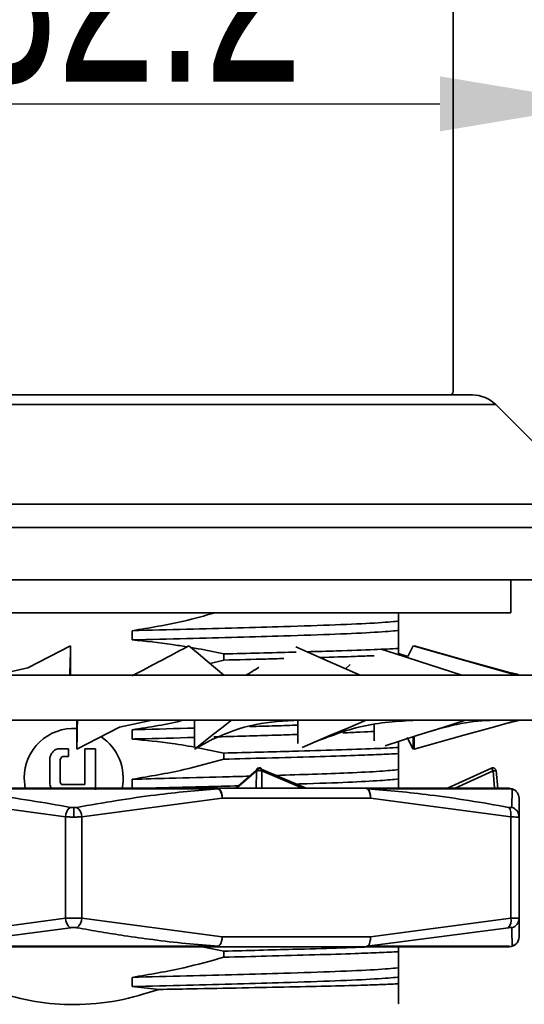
# Model space of a CAD drawing. Header units: millimetres. Extents: x 3024 to 3431, y 1577 to 1865.
# Tile 6 of 13: x 3119 to 3134, y 1758 to 1788. Entities that reach past the tile are written whole.
import ezdxf

# ---------------------------------------------------------------- set-up
doc = ezdxf.new("R2010")
doc.units = ezdxf.units.MM
doc.layers.add('尺寸线层', color=3, linetype='Continuous', lineweight=18)
doc.layers.add('粗实线层', color=7, linetype='Continuous', lineweight=35)
doc.styles.add('标准', font='txt', dxfattribs={"width": 0.667})
doc.dimstyles.new('对齐', dxfattribs={"dimtxt": 3, "dimasz": 2.5, "dimexe": 1.25, "dimexo": 0.625, "dimtad": 1, "dimdsep": 46, "dimtxsty": '标准', "dimcen": 2.5, "dimclrd": 3, "dimclre": 3, "dimclrt": 3, "dimadec": 0, "dimazin": 0, "dimtfac": 1, "dimtmove": 0, "dimatfit": 3, "dimfxl": 1, "dimarcsym": 0})

# ---------------------------------------------------------------- blocks, each defined once
blk = doc.blocks.new('*D19')
at = {"layer": 'Defpoints', "color": 0, "transparency": 16777216}
for p in [(3136.426, 1770.786), (3147.836, 1770.786), (3129.576, 1752.786)]:
    blk.add_point(p, dxfattribs=at)
at = {"layer": '尺寸线层', "color": 3, "linetype": 'Continuous', "lineweight": -2, "transparency": 16777216}
for p, q in [((3137.051, 1770.786), (3149.086, 1770.786)), ((3147.836, 1757.786), (3147.836, 1765.786)), ((3130.201, 1752.786), (3149.086, 1752.786))]:
    blk.add_line(p, q, dxfattribs=at)
at = {"layer": '尺寸线层', "color": 3, "transparency": 16777216}
for points in [[(3147.003, 1765.786), (3148.669, 1765.786), (3147.836, 1770.786)], [(3147.003, 1757.786), (3148.669, 1757.786), (3147.836, 1752.786)]]:
    blk.add_solid(points, dxfattribs=at)
at = {"layer": '尺寸线层', "color": 3, "transparency": 16777216, "insert": (3144.211, 1761.786), "char_height": 6, "attachment_point": 5, "rotation": 90, "style": '标准'}
blk.add_mtext('18', dxfattribs=at)
blk = doc.blocks.new('*D20')
at = {"layer": 'Defpoints', "color": 0, "transparency": 16777216}
for p in [(3128.826, 1752.586), (3140.758, 1752.586), (3128.826, 1749.586)]:
    blk.add_point(p, dxfattribs=at)
at = {"layer": '尺寸线层', "color": 3, "linetype": 'Continuous', "lineweight": -2, "transparency": 16777216}
for p, q in [((3140.758, 1757.586), (3140.758, 1762.586)), ((3129.451, 1752.586), (3142.008, 1752.586)), ((3140.758, 1752.586), (3140.758, 1749.586)), ((3129.451, 1749.586), (3142.008, 1749.586)), ((3140.758, 1744.586), (3140.758, 1733.834))]:
    blk.add_line(p, q, dxfattribs=at)
at = {"layer": '尺寸线层', "color": 3, "transparency": 16777216}
for points in [[(3139.925, 1757.586), (3141.592, 1757.586), (3140.758, 1752.586)], [(3139.925, 1744.586), (3141.592, 1744.586), (3140.758, 1749.586)]]:
    blk.add_solid(points, dxfattribs=at)
at = {"layer": '尺寸线层', "color": 3, "transparency": 16777216, "insert": (3137.133, 1735.543), "char_height": 6, "width": 1.08434, "attachment_point": 5, "rotation": 90, "style": '标准'}
blk.add_mtext('3', dxfattribs=at)
blk = doc.blocks.new('*D23')
at = {"layer": 'Defpoints', "color": 0, "transparency": 16777216}
for p in [(3136.426, 1785.204), (3104.226, 1772.372), (3136.426, 1772.372)]:
    blk.add_point(p, dxfattribs=at)
at = {"layer": '尺寸线层', "color": 3, "linetype": 'Continuous', "lineweight": -2, "transparency": 16777216}
for p, q in [((3104.226, 1772.997), (3104.226, 1786.454)), ((3136.426, 1772.997), (3136.426, 1786.454)), ((3109.226, 1785.204), (3131.426, 1785.204))]:
    blk.add_line(p, q, dxfattribs=at)
at = {"layer": '尺寸线层', "color": 3, "transparency": 16777216}
for points in [[(3109.226, 1786.037), (3109.226, 1784.37), (3104.226, 1785.204)], [(3131.426, 1786.037), (3131.426, 1784.37), (3136.426, 1785.204)]]:
    blk.add_solid(points, dxfattribs=at)
at = {"layer": '尺寸线层', "color": 3, "transparency": 16777216, "insert": (3120.326, 1788.829), "char_height": 6, "attachment_point": 5, "style": '标准'}
blk.add_mtext('{\\fISOCPEUR|b0|i0|c134|p34;%%C}32.2', dxfattribs=at)

msp = doc.modelspace()

# ---------------------------------------------------------------- linework, layer by layer
at = {"layer": '粗实线层'}
for p, q in [((3131.826, 1776.486), (3131.826, 1808.386)), ((3107.533, 1776.093), (3133.118, 1776.093)), ((3136.133, 1773.079), (3133.118, 1776.093)), ((3104.518, 1773.079), (3136.133, 1773.079)), ((3104.226, 1772.372), (3136.426, 1772.372)), ((3104.226, 1770.786), (3120.326, 1770.786)), ((3120.326, 1770.786), (3136.426, 1770.786)), ((3133.576, 1769.786), (3133.576, 1770.786)), ((3107.076, 1769.786), (3133.576, 1769.786)), ((3130.176, 1769.256), (3130.176, 1769.538)), ((3122.097, 1769.246), (3122.097, 1768.964)), ((3120.234, 1768.788), (3118.932, 1768.121)), ((3120.234, 1767.903), (3120.234, 1768.788)), ((3130.615, 1768.788), (3130.453, 1768.463)), ((3130.647, 1768.779), (3130.647, 1768.788)), ((3124.875, 1768.54), (3124.875, 1768.355)), ((3130.176, 1768.523), (3130.176, 1768.708)), ((3130.176, 1768.551), (3130.453, 1768.463)), ((3124.875, 1768.355), (3124.468, 1768.248)), ((3128.707, 1768.219), (3128.569, 1768.095)), ((3136.615, 1767.903), (3104.037, 1767.903)), ((3118.933, 1768.123), (3117.948, 1767.903)), ((3104.037, 1766.538), (3136.615, 1766.538)), ((3120.417, 1766.538), (3120.417, 1765.654)), ((3121.718, 1766.319), (3122.703, 1766.538)), ((3123.99, 1766.538), (3123.99, 1765.744)), ((3127.122, 1766.534), (3127.122, 1765.828)), ((3129.434, 1766.397), (3129.434, 1765.91)), ((3120.417, 1765.654), (3121.719, 1766.32)), ((3122.097, 1766.246), (3122.097, 1765.964)), ((3123.99, 1765.654), (3124.557, 1765.972)), ((3130.176, 1765.708), (3130.176, 1765.89)), ((3130.615, 1765.654), (3130.439, 1766.007)), ((3130.615, 1766.031), (3130.615, 1765.654)), ((3130.647, 1766.041), (3130.647, 1765.654)), ((3119.833, 1765.665), (3120.169, 1765.665)), ((3120.169, 1765.437), (3120.169, 1765.665)), ((3120.66, 1764.582), (3120.66, 1765.665)), ((3120.66, 1765.665), (3120.987, 1765.665)), ((3120.987, 1765.665), (3120.987, 1764.425)), ((3124.875, 1765.54), (3124.875, 1765.355)), ((3130.176, 1765.523), (3130.176, 1765.708)), ((3130.647, 1765.663), (3130.615, 1765.654)), ((3119.608, 1764.582), (3119.608, 1765.388)), ((3119.921, 1764.662), (3119.921, 1765.333)), ((3120.002, 1765.437), (3120.169, 1765.437)), ((3125.24, 1764.472), (3125.94, 1765.085)), ((3125.867, 1765.001), (3125.263, 1764.472)), ((3125.867, 1765.001), (3125.862, 1764.472)), ((3125.94, 1765.085), (3127.376, 1764.472)), ((3126.03, 1765.001), (3126.027, 1764.472)), ((3127.266, 1764.472), (3126.03, 1765.001)), ((3130.176, 1764.756), (3130.176, 1765.038)), ((3131.652, 1764.472), (3132.992, 1765.085)), ((3133.036, 1765.001), (3131.888, 1764.472)), ((3133.036, 1765.001), (3133.086, 1764.472)), ((3133.183, 1764.469), (3133.13, 1765.006)), ((3118.826, 1764.786), (3118.86, 1764.466)), ((3119.991, 1764.582), (3120.66, 1764.582)), ((3122.097, 1764.746), (3122.097, 1764.464)), ((3124.709, 1764.458), (3115.942, 1764.458)), ((3124.679, 1764.472), (3124.709, 1764.458)), ((3124.679, 1764.472), (3124.725, 1764.458)), ((3129.172, 1764.472), (3124.679, 1764.472)), ((3129.218, 1764.458), (3129.172, 1764.472)), ((3129.233, 1764.458), (3129.172, 1764.472)), ((3133.616, 1764.458), (3129.233, 1764.458)), ((3133.526, 1764.472), (3133.616, 1764.458)), ((3133.526, 1764.472), (3133.617, 1764.458)), ((3120.076, 1763.61), (3115.822, 1764.172)), ((3124.829, 1764.172), (3120.576, 1763.61)), ((3129.322, 1764.172), (3124.829, 1764.172)), ((3133.576, 1763.61), (3129.322, 1764.172)), ((3133.812, 1764.263), (3133.826, 1764.172)), ((3133.826, 1764.172), (3133.826, 1763.61)), ((3120.326, 1763.601), (3120.326, 1763.886)), ((3120.076, 1760.535), (3120.076, 1763.61)), ((3120.576, 1763.61), (3120.576, 1760.535)), ((3133.576, 1760.535), (3133.576, 1763.61)), ((3133.826, 1763.61), (3133.808, 1763.603)), ((3133.826, 1763.61), (3133.826, 1760.535)), ((3115.822, 1759.972), (3120.076, 1760.535)), ((3120.576, 1760.535), (3124.829, 1759.972)), ((3129.322, 1759.972), (3133.576, 1760.535)), ((3133.826, 1760.535), (3133.826, 1759.972)), ((3120.225, 1760.25), (3115.942, 1759.687)), ((3133.505, 1760.25), (3129.225, 1759.687)), ((3129.322, 1759.972), (3124.829, 1759.972)), ((3124.224, 1759.672), (3124.875, 1759.54)), ((3124.717, 1759.687), (3124.679, 1759.672)), ((3124.679, 1759.672), (3129.172, 1759.672)), ((3124.875, 1759.54), (3124.875, 1759.355)), ((3129.225, 1759.687), (3129.172, 1759.672)), ((3129.172, 1759.672), (3133.526, 1759.672)), ((3129.328, 1759.687), (3129.225, 1759.687)), ((3130.176, 1759.523), (3130.176, 1759.672)), ((3133.526, 1759.672), (3133.616, 1759.687)), ((3130.176, 1758.756), (3130.176, 1759.038)), ((3122.097, 1758.746), (3122.097, 1758.464)), ((3130.176, 1758.551), (3130.176, 1758.756)), ((3122.097, 1758.464), (3122.919, 1758.381))]:
    msp.add_line(p, q, dxfattribs=at)
at = {"layer": '粗实线层', "flags": 128}
for points in [[(3120.234, 1768.788), (3120.227, 1768.557), (3120.22, 1768.327), (3120.206, 1767.903)], [(3123.819, 1768.788), (3124.096, 1768.557), (3124.373, 1768.327), (3124.882, 1767.903)], [(3127.059, 1768.755), (3127.51, 1768.557), (3128.039, 1768.327), (3129.008, 1767.903)], [(3130.615, 1768.788), (3131.432, 1768.557), (3132.249, 1768.327), (3133.747, 1767.903)], [(3130.647, 1768.788), (3131.466, 1768.557), (3132.285, 1768.327), (3133.42, 1768.007)], [(3129.681, 1768.679), (3130.058, 1768.557), (3130.774, 1768.327), (3132.087, 1767.903)], [(3120.445, 1766.538), (3120.437, 1766.308), (3120.43, 1766.077), (3120.417, 1765.654)], [(3125.106, 1766.538), (3124.815, 1766.308), (3124.524, 1766.077), (3124.008, 1765.668)], [(3129.191, 1766.538), (3128.651, 1766.308), (3128.112, 1766.077), (3127.255, 1765.71)], [(3132.206, 1766.538), (3131.483, 1766.308), (3130.76, 1766.077), (3129.769, 1765.761)], [(3133.788, 1766.538), (3132.969, 1766.308), (3132.15, 1766.077), (3130.647, 1765.654)]]:
    msp.add_lwpolyline(points, dxfattribs=at)
at = {"layer": '粗实线层'}
for centre, radius, start, end in [((3131.726, 1776.486), 0.1, 270, 0), ((3132.411, 1775.386), 1, 45, 90), ((3120.326, 1764.786), 1.5, 86.5094, 180), ((3120.326, 1764.786), 1.5, 347.7599, 56.8584), ((3119.938, 1765.35), 0.332, 108.4506, 173.4014), ((3120.027, 1765.333), 0.107, 103.8962, 180), ((3131.776, 1764.431), 1.383, 24.3405, 27.2717), ((3119.892, 1764.608), 0.285, 185.3224, 209.0068), ((3119.998, 1764.659), 0.0772, 177.6624, 265.0117), ((3120.463, 1763.588), 0.389, 127.8787, 176.8491), ((3120.188, 1763.588), 0.389, 3.1508, 52.1215), ((3133.529, 1763.608), 0.297, 0.2395, 74.8817), ((3120.463, 1760.557), 0.389, 183.1508, 232.1215), ((3120.188, 1760.557), 0.389, 307.8785, 356.8492), ((3133.288, 1760.455), 0.298, 316.7199, 15.7023), ((3133.529, 1760.537), 0.297, 285.1183, 359.7605), ((3133.526, 1759.972), 0.3, 270.0001, 360), ((3133.526, 1759.973), 0.299, 287.578, 359.9658)]:
    msp.add_arc(centre, radius, start, end, dxfattribs=at)
for points, knots in [([(3120.326, 1776.386), (3119.851, 1776.386), (3118.886, 1776.386), (3117.44, 1776.386), (3116.117, 1776.386), (3114.941, 1776.386), (3113.567, 1776.386), (3112.316, 1776.386), (3111.239, 1776.386), (3110.532, 1776.386), (3109.932, 1776.386), (3109.396, 1776.386), (3108.971, 1776.386), (3108.691, 1776.386), (3108.656, 1776.386), (3108.64, 1776.386), (3108.64, 1776.386), (3108.64, 1776.386), (3108.64, 1776.386), (3108.506, 1776.386), (3108.373, 1776.386), (3108.24, 1776.386)], [0, 0, 0, 0, 0.077637, 0.157682, 0.239994, 0.304318, 0.368672, 0.499912, 0.565606, 0.631328, 0.695653, 0.760006, 0.842293, 0.922344, 1, 1, 1, 1, 1, 1, 1.616012, 1.616012, 1.616012, 1.616012]), ([(3108.926, 1776.386), (3108.962, 1776.386), (3109.038, 1776.386), (3109.564, 1776.386), (3110.185, 1776.386), (3110.772, 1776.386), (3111.461, 1776.386), (3112.512, 1776.386), (3113.732, 1776.386), (3115.073, 1776.386), (3116.443, 1776.386), (3118.198, 1776.386), (3120.326, 1776.386), (3122.453, 1776.386), (3124.208, 1776.386), (3125.579, 1776.386), (3126.581, 1776.386), (3127.526, 1776.386), (3128.691, 1776.386), (3129.682, 1776.386), (3130.466, 1776.386), (3131.087, 1776.386), (3131.613, 1776.386), (3131.689, 1776.386), (3131.726, 1776.386)], [0, 0, 0, 0, 0.058229, 0.119945, 0.152135, 0.18431, 0.217184, 0.250044, 0.31569, 0.34788, 0.380055, 0.441771, 0.5, 0.558229, 0.619945, 0.652135, 0.68431, 0.717184, 0.750044, 0.81569, 0.84788, 0.880055, 0.941771, 1, 1, 1, 1]), ([(3132.411, 1776.386), (3132.278, 1776.386), (3132.145, 1776.386), (3132.011, 1776.386), (3132.011, 1776.386), (3132.011, 1776.386), (3132.011, 1776.386), (3131.995, 1776.386), (3131.961, 1776.386), (3131.68, 1776.386), (3131.255, 1776.386), (3130.719, 1776.386), (3129.917, 1776.386), (3128.901, 1776.386), (3127.707, 1776.386), (3126.738, 1776.386), (3125.71, 1776.386), (3124.534, 1776.386), (3123.212, 1776.386), (3121.765, 1776.386), (3120.801, 1776.386), (3120.326, 1776.386)], [-0.615141, -0.615141, -0.615141, -0.615141, 0, 0, 0, 0, 0, 0, 0.077631, 0.157682, 0.239994, 0.304318, 0.368672, 0.499912, 0.565606, 0.631328, 0.695653, 0.760006, 0.842293, 0.92235, 1, 1, 1, 1]), ([(3124.614, 1769.786), (3124.298, 1769.699), (3123.47, 1769.469), (3122.622, 1769.331), (3122.097, 1769.246)], [0, 0, 0, 0, 0.381377, 1, 1, 1, 1]), ([(3130.176, 1769.538), (3130.176, 1769.583), (3130.176, 1769.645), (3130.176, 1769.756), (3130.176, 1769.786)], [0, 0, 0, 0, 0.7288011, 1, 1, 1, 1]), ([(3122.097, 1769.246), (3122.652, 1769.26), (3123.764, 1769.288), (3125.313, 1769.329), (3126.872, 1769.375), (3128.333, 1769.422), (3129.521, 1769.478), (3130.015, 1769.517), (3130.165, 1769.537), (3130.176, 1769.538)], [0, 0, 0, 0, 0.140411, 0.281352, 0.420783, 0.606358, 0.796029, 0.986422, 1, 1, 1, 1]), ([(3130.176, 1769.256), (3130.165, 1769.255), (3130.015, 1769.235), (3129.521, 1769.196), (3128.333, 1769.14), (3126.872, 1769.093), (3125.313, 1769.047), (3123.764, 1769.005), (3122.652, 1768.978), (3122.097, 1768.964)], [0, 0, 0, 0, 0.013578, 0.203971, 0.393642, 0.579217, 0.718648, 0.859589, 1, 1, 1, 1]), ([(3130.176, 1768.708), (3130.176, 1768.807), (3130.176, 1769.037), (3130.176, 1769.176), (3130.176, 1769.256)], [0, 0, 0, 0, 0.429654, 1, 1, 1, 1]), ([(3123.819, 1768.788), (3123.329, 1768.527), (3122.76, 1768.223), (3122.17, 1767.918), (3122.089, 1767.876)], [0, 0, 0, 0, 0.861056, 1, 1, 1, 1]), ([(3122.097, 1768.964), (3122.502, 1768.926), (3123.057, 1768.875), (3123.606, 1768.78), (3123.756, 1768.755)], [0, 0, 0, 0, 0.7281898, 1, 1, 1, 1]), ([(3123.884, 1768.733), (3123.954, 1768.722), (3124.286, 1768.669), (3124.615, 1768.597), (3124.875, 1768.54)], [0, 0, 0, 0, 0.209704, 1, 1, 1, 1]), ([(3124.875, 1768.54), (3125.236, 1768.549), (3125.962, 1768.568), (3126.7, 1768.587), (3127.035, 1768.597), (3127.069, 1768.598)], [0, 0, 0, 0, 0.4706286, 0.947324, 1, 1, 1, 1]), ([(3127.397, 1768.607), (3127.704, 1768.616), (3128.48, 1768.637), (3129.421, 1768.671), (3129.94, 1768.696), (3130.176, 1768.708)], [0, 0, 0, 0, 0.264731, 0.666796, 1, 1, 1, 1]), ([(3129.429, 1768.489), (3129.246, 1768.481), (3128.777, 1768.462), (3128.167, 1768.444), (3127.794, 1768.433)], [0, 0, 0, 0, 0.389129, 1, 1, 1, 1]), ([(3126.694, 1768.403), (3126.519, 1768.398), (3125.963, 1768.382), (3125.318, 1768.366), (3124.875, 1768.355)], [0, 0, 0, 0, 0.314338, 1, 1, 1, 1]), ([(3125.94, 1768.137), (3125.87, 1768.092), (3125.749, 1768.015), (3125.612, 1767.937), (3125.554, 1767.903)], [0, 0, 0, 0, 0.574604, 1, 1, 1, 1]), ([(3133.812, 1767.92), (3133.805, 1767.921), (3133.744, 1767.927), (3133.568, 1767.97), (3133.411, 1768.01)], [0, 0, 0, 0, 0.107766, 1, 1, 1, 1]), ([(3123.669, 1766.538), (3123.667, 1766.538), (3123.152, 1766.403), (3122.624, 1766.324), (3122.097, 1766.246)], [0, 0, 0, 0, 0.003339, 1, 1, 1, 1]), ([(3124.54, 1765.956), (3124.949, 1766.133), (3125.692, 1766.455), (3126.712, 1766.513), (3127.17, 1766.538)], [0, 0, 0, 0, 0.55136, 1, 1, 1, 1]), ([(3125.657, 1766.34), (3125.926, 1766.348), (3126.479, 1766.363), (3126.904, 1766.377), (3127.122, 1766.385)], [0, 0, 0, 0, 0.485657, 1, 1, 1, 1]), ([(3127.679, 1765.892), (3128.166, 1766.076), (3129.17, 1766.457), (3130.254, 1766.511), (3130.813, 1766.538)], [0, 0, 0, 0, 0.484401, 1, 1, 1, 1]), ([(3131.163, 1766.206), (3131.513, 1766.304), (3132.22, 1766.503), (3132.865, 1766.527), (3133.19, 1766.538)], [0, 0, 0, 0, 0.495574, 1, 1, 1, 1]), ([(3133.411, 1766.432), (3133.57, 1766.469), (3133.88, 1766.541), (3133.931, 1766.539), (3133.956, 1766.538)], [0, 0, 0, 0, 0.513615, 1, 1, 1, 1]), ([(3122.097, 1766.246), (3122.151, 1766.248), (3122.802, 1766.263), (3123.422, 1766.28), (3123.99, 1766.295)], [0, 0, 0, 0, 0.083116, 1, 1, 1, 1]), ([(3127.122, 1766.102), (3126.899, 1766.095), (3126.171, 1766.071), (3125.226, 1766.045), (3124.57, 1766.028)], [0, 0, 0, 0, 0.306184, 1, 1, 1, 1]), ([(3129.434, 1766.197), (3129.306, 1766.189), (3129.059, 1766.173), (3128.67, 1766.158), (3128.481, 1766.15)], [0, 0, 0, 0, 0.5169416, 1, 1, 1, 1]), ([(3123.99, 1766.012), (3123.422, 1765.997), (3122.802, 1765.981), (3122.151, 1765.965), (3122.097, 1765.964)], [0, 0, 0, 0, 0.916884, 1, 1, 1, 1]), ([(3122.097, 1765.964), (3122.501, 1765.924), (3123.17, 1765.859), (3124.095, 1765.704), (3124.615, 1765.595), (3124.875, 1765.54)], [0, 0, 0, 0, 0.432945, 0.71627, 1, 1, 1, 1]), ([(3124.875, 1765.54), (3125.239, 1765.549), (3125.97, 1765.568), (3127.138, 1765.599), (3128.344, 1765.633), (3129.424, 1765.671), (3129.941, 1765.696), (3130.176, 1765.708)], [0, 0, 0, 0, 0.1593497, 0.3207536, 0.5564588, 0.7989992, 1, 1, 1, 1]), ([(3130.176, 1765.523), (3129.987, 1765.513), (3129.609, 1765.495), (3128.776, 1765.463), (3127.654, 1765.428), (3126.297, 1765.391), (3125.311, 1765.366), (3124.875, 1765.355)], [0, 0, 0, 0, 0.1639771, 0.3301956, 0.5658993, 0.8084382, 1, 1, 1, 1]), ([(3130.176, 1765.038), (3130.176, 1765.086), (3130.176, 1765.163), (3130.176, 1765.34), (3130.176, 1765.462), (3130.176, 1765.523)], [0, 0, 0, 0, 0.443937, 0.721734, 1, 1, 1, 1]), ([(3124.875, 1765.355), (3124.473, 1765.242), (3123.559, 1764.987), (3122.622, 1764.833), (3122.097, 1764.746)], [0, 0, 0, 0, 0.440151, 1, 1, 1, 1]), ([(3126.03, 1765.001), (3126.024, 1765.002), (3126.014, 1765.003), (3125.994, 1765.005), (3125.97, 1765.006), (3125.944, 1765.006), (3125.919, 1765.006), (3125.897, 1765.005), (3125.879, 1765.003), (3125.871, 1765.002), (3125.867, 1765.001)], [0, 0, 0, 0, 0.118731, 0.23691, 0.369999, 0.502721, 0.647216, 0.766903, 0.888947, 1, 1, 1, 1]), ([(3125.94, 1765.085), (3125.945, 1765.087), (3125.956, 1765.091), (3125.973, 1765.092), (3125.99, 1765.088), (3126.007, 1765.078), (3126.02, 1765.062), (3126.027, 1765.043), (3126.031, 1765.022), (3126.03, 1765.008), (3126.03, 1765.001)], [0, 0, 0, 0, 0.105792, 0.222587, 0.352838, 0.4967, 0.629183, 0.76194, 0.892698, 1, 1, 1, 1]), ([(3126.46, 1764.863), (3126.842, 1764.875), (3127.662, 1764.899), (3128.744, 1764.94), (3129.689, 1764.988), (3130.013, 1765.021), (3130.176, 1765.038)], [0, 0, 0, 0, 0.202796, 0.435802, 0.718022, 1, 1, 1, 1]), ([(3132.992, 1765.085), (3132.998, 1765.087), (3133.01, 1765.091), (3133.03, 1765.092), (3133.054, 1765.088), (3133.076, 1765.078), (3133.096, 1765.062), (3133.112, 1765.043), (3133.122, 1765.022), (3133.125, 1765.008), (3133.127, 1765.001)], [0, 0, 0, 0, 0.1053613, 0.2223299, 0.3527235, 0.4966934, 0.6291783, 0.7619381, 0.8926964, 1, 1, 1, 1]), ([(3133.005, 1765.065), (3133.003, 1765.069), (3132.999, 1765.076), (3132.995, 1765.083), (3132.993, 1765.086), (3132.992, 1765.085), (3132.992, 1765.085)], [0, 0, 0, 0, 0.26442, 0.522384, 0.768825, 1, 1, 1, 1]), ([(3133.127, 1765.001), (3133.129, 1765.002), (3133.133, 1765.003), (3133.134, 1765.005), (3133.128, 1765.006), (3133.116, 1765.006), (3133.099, 1765.006), (3133.079, 1765.005), (3133.058, 1765.003), (3133.043, 1765.002), (3133.036, 1765.001)], [0, 0, 0, 0, 0.118732, 0.236912, 0.370001, 0.502724, 0.647215, 0.766904, 0.888946, 1, 1, 1, 1]), ([(3122.097, 1764.746), (3122.473, 1764.756), (3123.414, 1764.779), (3124.632, 1764.811), (3125.389, 1764.832), (3125.66, 1764.84)], [0, 0, 0, 0, 0.298606, 0.748538, 1, 1, 1, 1]), ([(3130.176, 1764.756), (3130.015, 1764.739), (3129.693, 1764.706), (3128.638, 1764.653), (3127.748, 1764.62), (3127.109, 1764.601), (3127.077, 1764.6)], [0, 0, 0, 0, 0.316947, 0.634165, 0.981724, 1, 1, 1, 1]), ([(3130.176, 1764.472), (3130.176, 1764.478), (3130.176, 1764.607), (3130.176, 1764.683), (3130.176, 1764.756)], [0, 0, 0, 0, 0.0398028, 1, 1, 1, 1]), ([(3120.225, 1763.895), (3119.823, 1763.966), (3119.03, 1764.107), (3117.916, 1764.263), (3116.89, 1764.382), (3116.257, 1764.433), (3115.942, 1764.458)], [0, 0, 0, 0, 0.282616, 0.558504, 0.780398, 1, 1, 1, 1]), ([(3124.679, 1764.472), (3123.968, 1764.472), (3122.547, 1764.472), (3120.326, 1764.472), (3118.104, 1764.472), (3116.683, 1764.472), (3115.972, 1764.472)], [0, 0, 0, 0, 0.25, 0.5, 0.75, 1, 1, 1, 1]), ([(3124.709, 1764.458), (3124.394, 1764.433), (3123.759, 1764.382), (3122.733, 1764.263), (3121.62, 1764.106), (3120.827, 1763.966), (3120.426, 1763.895)], [0, 0, 0, 0, 0.2200083, 0.4423286, 0.7178053, 1, 1, 1, 1]), ([(3125.326, 1764.548), (3124.64, 1764.529), (3123.711, 1764.504), (3122.698, 1764.479), (3122.434, 1764.472)], [0, 0, 0, 0, 0.7399703, 1, 1, 1, 1]), ([(3124.829, 1764.172), (3124.826, 1764.203), (3124.82, 1764.266), (3124.792, 1764.352), (3124.755, 1764.421), (3124.724, 1764.446), (3124.709, 1764.458)], [0, 0, 0, 0, 0.242563, 0.498487, 0.755226, 1, 1, 1, 1]), ([(3124.725, 1764.458), (3124.729, 1764.456), (3124.751, 1764.44), (3124.788, 1764.39), (3124.822, 1764.29), (3124.827, 1764.212), (3124.829, 1764.172)], [0, 0, 0, 0, 0.066986, 0.377991, 0.688995, 1, 1, 1, 1]), ([(3133.526, 1764.472), (3133.349, 1764.472), (3132.995, 1764.472), (3132.021, 1764.472), (3130.774, 1764.472), (3129.706, 1764.472), (3129.172, 1764.472)], [0, 0, 0, 0, 0.25, 0.5, 0.75, 1, 1, 1, 1]), ([(3133.505, 1763.895), (3133.105, 1763.966), (3132.314, 1764.107), (3131.203, 1764.263), (3130.179, 1764.382), (3129.547, 1764.433), (3129.233, 1764.458)], [0, 0, 0, 0, 0.282623, 0.558519, 0.780406, 1, 1, 1, 1]), ([(3129.233, 1764.458), (3129.247, 1764.446), (3129.275, 1764.421), (3129.305, 1764.352), (3129.323, 1764.266), (3129.322, 1764.203), (3129.322, 1764.172)], [0, 0, 0, 0, 0.244774, 0.501513, 0.757437, 1, 1, 1, 1]), ([(3133.616, 1764.458), (3133.616, 1764.433), (3133.615, 1764.382), (3133.613, 1764.263), (3133.61, 1764.106), (3133.607, 1763.966), (3133.606, 1763.895)], [0, 0, 0, 0, 0.2198911, 0.4420939, 0.7176856, 1, 1, 1, 1]), ([(3120.326, 1763.886), (3120.308, 1763.887), (3120.272, 1763.887), (3120.241, 1763.892), (3120.225, 1763.895)], [0, 0, 0, 0, 0.498564, 1, 1, 1, 1]), ([(3120.326, 1763.886), (3120.343, 1763.887), (3120.379, 1763.887), (3120.41, 1763.892), (3120.426, 1763.895)], [0, 0, 0, 0, 0.498544, 1, 1, 1, 1]), ([(3133.606, 1763.895), (3133.605, 1763.893), (3133.602, 1763.888), (3133.581, 1763.886), (3133.549, 1763.888), (3133.52, 1763.893), (3133.505, 1763.895)], [0, 0, 0, 0, 0.2506536, 0.4999054, 0.7491883, 1, 1, 1, 1]), ([(3133.576, 1763.61), (3133.578, 1763.641), (3133.584, 1763.705), (3133.572, 1763.792), (3133.546, 1763.861), (3133.519, 1763.884), (3133.505, 1763.895)], [0, 0, 0, 0, 0.243293, 0.5, 0.756707, 1, 1, 1, 1]), ([(3133.808, 1763.592), (3133.813, 1763.609), (3133.822, 1763.644), (3133.815, 1763.682), (3133.811, 1763.701)], [0, 0, 0, 0, 0.50389, 1, 1, 1, 1]), ([(3120.326, 1763.601), (3120.282, 1763.601), (3120.194, 1763.602), (3120.116, 1763.607), (3120.076, 1763.61)], [0, 0, 0, 0, 0.492876, 1, 1, 1, 1]), ([(3120.576, 1763.61), (3120.536, 1763.607), (3120.457, 1763.602), (3120.369, 1763.601), (3120.326, 1763.601)], [0, 0, 0, 0, 0.50624, 1, 1, 1, 1]), ([(3133.808, 1763.603), (3133.794, 1763.602), (3133.765, 1763.6), (3133.684, 1763.603), (3133.612, 1763.607), (3133.576, 1763.61)], [0, 0, 0, 0, 0.333088, 0.666309, 1, 1, 1, 1]), ([(3120.076, 1760.535), (3120.115, 1760.538), (3120.194, 1760.542), (3120.326, 1760.544), (3120.457, 1760.542), (3120.536, 1760.538), (3120.576, 1760.535)], [0, 0, 0, 0, 0.250526, 0.500533, 0.750273, 1, 1, 1, 1]), ([(3133.576, 1760.535), (3133.612, 1760.538), (3133.684, 1760.542), (3133.763, 1760.544), (3133.816, 1760.542), (3133.822, 1760.538), (3133.826, 1760.535)], [0, 0, 0, 0, 0.250526, 0.500532, 0.750273, 1, 1, 1, 1]), ([(3133.809, 1760.439), (3133.814, 1760.458), (3133.822, 1760.498), (3133.813, 1760.535), (3133.809, 1760.553)], [0, 0, 0, 0, 0.49603, 1, 1, 1, 1]), ([(3120.426, 1760.25), (3120.411, 1760.252), (3120.381, 1760.257), (3120.329, 1760.259), (3120.275, 1760.258), (3120.242, 1760.253), (3120.225, 1760.25)], [0, 0, 0, 0, 0.2379851, 0.4731312, 0.7364693, 1, 1, 1, 1]), ([(3124.717, 1759.687), (3124.386, 1759.713), (3123.721, 1759.767), (3122.77, 1759.878), (3121.912, 1759.998), (3121.146, 1760.12), (3120.667, 1760.207), (3120.426, 1760.25)], [0, 0, 0, 0, 0.230303, 0.462983, 0.663611, 0.830456, 1, 1, 1, 1]), ([(3133.606, 1760.25), (3133.605, 1760.252), (3133.603, 1760.257), (3133.583, 1760.259), (3133.551, 1760.258), (3133.521, 1760.253), (3133.505, 1760.25)], [0, 0, 0, 0, 0.237985, 0.473131, 0.736469, 1, 1, 1, 1]), ([(3133.616, 1759.687), (3133.616, 1759.714), (3133.615, 1759.768), (3133.613, 1759.88), (3133.61, 1760), (3133.608, 1760.121), (3133.607, 1760.207), (3133.606, 1760.25)], [0, 0, 0, 0, 0.231318, 0.464913, 0.665505, 0.831419, 1, 1, 1, 1]), ([(3124.717, 1759.687), (3124.728, 1759.696), (3124.751, 1759.716), (3124.786, 1759.775), (3124.817, 1759.862), (3124.825, 1759.934), (3124.829, 1759.972)], [0, 0, 0, 0, 0.1964839, 0.4286031, 0.6964434, 1, 1, 1, 1]), ([(3129.322, 1759.972), (3129.322, 1759.934), (3129.322, 1759.862), (3129.296, 1759.775), (3129.264, 1759.716), (3129.238, 1759.696), (3129.225, 1759.687)], [0, 0, 0, 0, 0.303568, 0.571412, 0.803528, 1, 1, 1, 1]), ([(3124.717, 1759.687), (3124.006, 1759.687), (3122.574, 1759.687), (3120.33, 1759.687), (3118.086, 1759.687), (3116.653, 1759.687), (3115.942, 1759.687)], [0, 0, 0, 0, 0.248271, 0.499972, 0.751687, 1, 1, 1, 1]), ([(3115.972, 1759.672), (3116.678, 1759.672), (3118.099, 1759.672), (3120.326, 1759.672), (3122.552, 1759.672), (3123.973, 1759.672), (3124.679, 1759.672)], [0, 0, 0, 0, 0.248295, 0.5, 0.751705, 1, 1, 1, 1]), ([(3124.875, 1759.54), (3125.239, 1759.549), (3125.97, 1759.568), (3127.136, 1759.599), (3128.348, 1759.633), (3129.054, 1759.659), (3129.407, 1759.672)], [0, 0, 0, 0, 0.200869, 0.404328, 0.701448, 1, 1, 1, 1]), ([(3130.176, 1759.523), (3129.987, 1759.513), (3129.609, 1759.495), (3128.776, 1759.463), (3127.654, 1759.428), (3126.297, 1759.391), (3125.311, 1759.366), (3124.875, 1759.355)], [0, 0, 0, 0, 0.163977, 0.330196, 0.565899, 0.808438, 1, 1, 1, 1]), ([(3133.537, 1759.687), (3133.381, 1759.687), (3133.044, 1759.687), (3132.097, 1759.687), (3130.871, 1759.687), (3129.83, 1759.687), (3129.328, 1759.687)], [0, 0, 0, 0, 0.228761, 0.491619, 0.754471, 1, 1, 1, 1]), ([(3130.176, 1759.038), (3130.176, 1759.086), (3130.176, 1759.163), (3130.176, 1759.34), (3130.176, 1759.462), (3130.176, 1759.523)], [0, 0, 0, 0, 0.443937, 0.721734, 1, 1, 1, 1]), ([(3124.875, 1759.355), (3124.473, 1759.242), (3123.559, 1758.987), (3122.622, 1758.833), (3122.097, 1758.746)], [0, 0, 0, 0, 0.440151, 1, 1, 1, 1]), ([(3122.097, 1758.746), (3122.652, 1758.76), (3123.764, 1758.788), (3125.313, 1758.829), (3126.872, 1758.875), (3128.333, 1758.922), (3129.521, 1758.978), (3130.015, 1759.017), (3130.165, 1759.037), (3130.176, 1759.038)], [0, 0, 0, 0, 0.140411, 0.281352, 0.420783, 0.606358, 0.796029, 0.986422, 1, 1, 1, 1]), ([(3130.176, 1758.756), (3130.165, 1758.755), (3130.015, 1758.735), (3129.521, 1758.696), (3128.333, 1758.64), (3126.872, 1758.593), (3125.313, 1758.547), (3123.764, 1758.505), (3122.652, 1758.478), (3122.097, 1758.464)], [0, 0, 0, 0, 0.0135781, 0.2039709, 0.3936418, 0.5792174, 0.7186479, 0.8595888, 1, 1, 1, 1]), ([(3122.919, 1758.381), (3122.506, 1758.255), (3121.668, 1758), (3120.394, 1757.89), (3119.145, 1757.979), (3118.369, 1758.192), (3117.977, 1758.299)], [0, 0, 0, 0, 0.257204, 0.521309, 0.757645, 1, 1, 1, 1]), ([(3130.176, 1758.551), (3130.036, 1758.545), (3129.757, 1758.531), (3129.089, 1758.508), (3128.157, 1758.482), (3126.903, 1758.455), (3125.461, 1758.427), (3124.108, 1758.401), (3123.236, 1758.386), (3122.919, 1758.381)], [0, 0, 0, 0, 0.118338, 0.236675, 0.403974, 0.571264, 0.738179, 0.905093, 1, 1, 1, 1]), ([(3130.176, 1757.955), (3130.176, 1757.952), (3130.176, 1757.941), (3130.176, 1758.182), (3130.176, 1758.45), (3130.176, 1758.551)], [0, 0, 0, 0, 0.258107, 0.719346, 1, 1, 1, 1])]:
    msp.add_open_spline(points, degree=3, knots=knots, dxfattribs=at)
for points in [[(3125.867, 1765.001), (3125.866, 1765.007), (3125.864, 1765.02), (3125.867, 1765.037), (3125.872, 1765.052), (3125.878, 1765.061), (3125.881, 1765.065)], [(3125.881, 1765.065), (3125.885, 1765.069), (3125.892, 1765.076), (3125.907, 1765.083), (3125.923, 1765.086), (3125.934, 1765.085), (3125.94, 1765.085)], [(3129.322, 1764.172), (3129.321, 1764.204), (3129.318, 1764.267), (3129.295, 1764.352), (3129.261, 1764.421), (3129.232, 1764.446), (3129.218, 1764.458)], [(3133.826, 1764.172), (3133.823, 1764.204), (3133.817, 1764.267), (3133.771, 1764.352), (3133.704, 1764.421), (3133.646, 1764.445), (3133.616, 1764.458)], [(3133.617, 1764.458), (3133.646, 1764.446), (3133.704, 1764.421), (3133.771, 1764.352), (3133.817, 1764.267), (3133.823, 1764.204), (3133.826, 1764.172)]]:
    msp.add_open_spline(points, degree=3, dxfattribs=at)

# ---------------------------------------------------------------- dimensions: what is measured, and where the dimension line sits
at = {"layer": '尺寸线层'}
dim = msp.add_linear_dim(base=(3136.426, 1785.204), p1=(3104.226, 1772.372), p2=(3136.426, 1772.372), text='{\\fISOCPEUR|b0|i0|c134|p34;%%C}<>', dimstyle='对齐', override={"dimtxt": 6, "dimasz": 5, "dimarcsym": 1}, dxfattribs=at)
dim.commit()
dim.dimension.update_dxf_attribs({"geometry": '*D23', "text_midpoint": (3120.326, 1788.829)})
dim = msp.add_linear_dim(base=(3147.836, 1770.786), p1=(3129.576, 1752.786), p2=(3136.426, 1770.786), angle=270, dimstyle='对齐', override={"dimtxt": 6, "dimasz": 5, "dimarcsym": 1}, dxfattribs=at)
dim.commit()
dim.dimension.update_dxf_attribs({"geometry": '*D19', "text_midpoint": (3144.211, 1761.786)})
dim = msp.add_linear_dim(base=(3140.758, 1752.586), p1=(3128.826, 1749.586), p2=(3128.826, 1752.586), angle=90, dimstyle='对齐', override={"dimtxt": 6, "dimasz": 5, "dimarcsym": 1}, dxfattribs=at)
dim.commit()
dim.dimension.update_dxf_attribs({"geometry": '*D20', "text_midpoint": (3140.758, 1735.543), "dimtype": 160})

doc.saveas('drawing.dxf')
